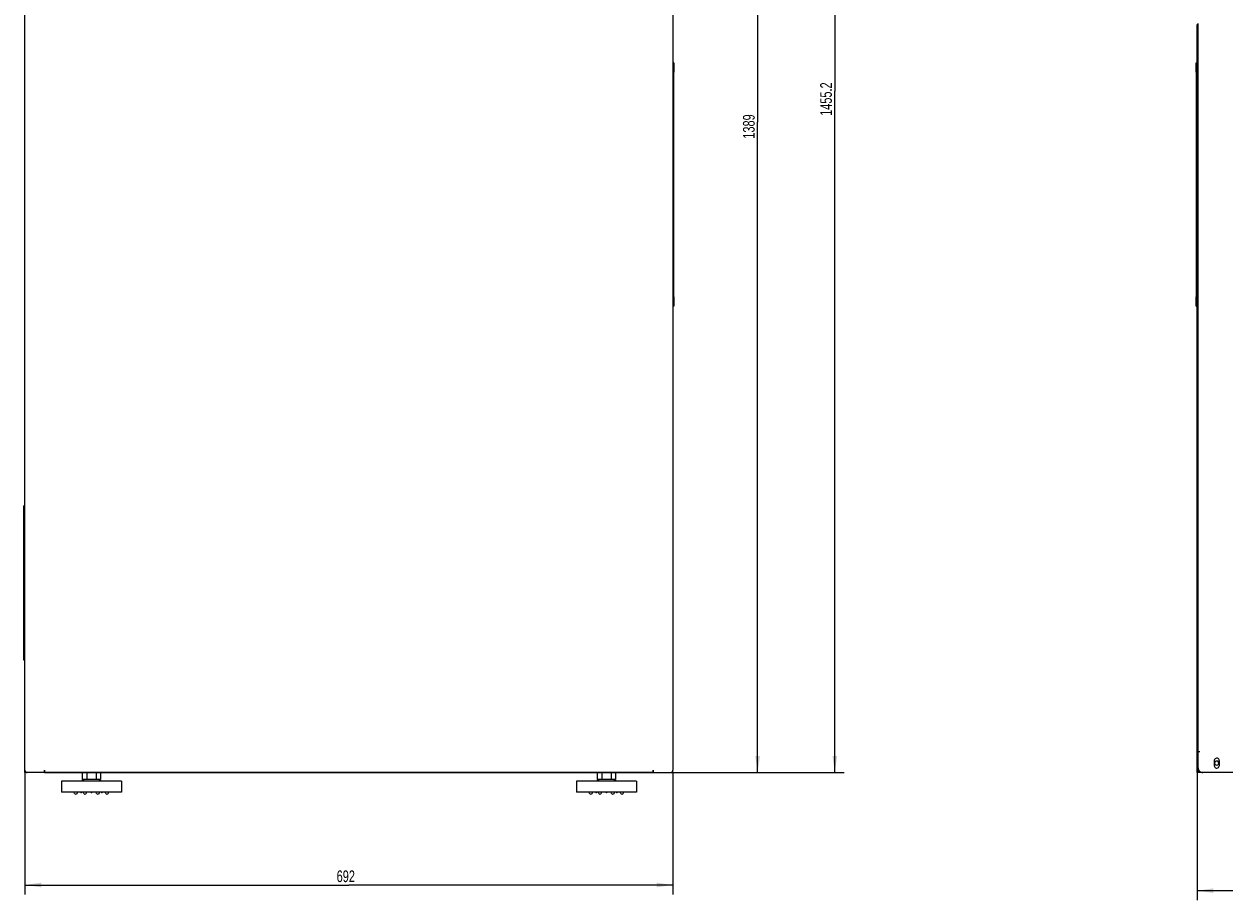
# Model space of a CAD drawing. Extents: x 197 to 960, y 137 to 662.
# Tile 8 of 49: x 197 to 453, y 343 to 530. Entities that reach past the tile are written whole.
import ezdxf

# ---------------------------------------------------------------- set-up
doc = ezdxf.new("R2010")
doc.units = 0
doc.header["$LTSCALE"] = 65.395
doc.header["$MEASUREMENT"] = 0
doc.layers.get('0').update_dxf_attribs({"linetype": 'CONTINUOUS'})
for name, color, linetype in [('133-357614_DXF_DIMENSION', 7, 'CONTINUOUS'), ('133-357738_DXF_CONTINUOUS_LINE', 7, 'CONTINUOUS'), ('133-357775_DXF_CONTINUOUS_LINE', 7, 'CONTINUOUS'), ('133-358013_DXF_CONTINUOUS_LINE', 7, 'CONTINUOUS'), ('133-358014_DXF_CONTINUOUS_LINE', 7, 'CONTINUOUS'), ('133-358239_DXF_CONTINUOUS_LINE', 7, 'CONTINUOUS'), ('133-358250_DXF_CONTINUOUS_LINE', 7, 'CONTINUOUS'), ('133-358252_DXF_CONTINUOUS_LINE', 7, 'CONTINUOUS'), ('133-358680_DXF_CONTINUOUS_LINE', 7, 'CONTINUOUS'), ('90-065795_DXF_CONTINUOUS_LINE', 7, 'CONTINUOUS')]:
    doc.layers.add(name, color=color, linetype=linetype)
doc.styles.get("Standard").update_dxf_attribs({"font": 'txt', "width": 0.7})
doc.dimstyles.get("Standard").update_dxf_attribs({"dimtxt": 0.18, "dimasz": 0.18, "dimexe": 0.18, "dimexo": 0.0625, "dimgap": 0.09, "dimtad": 0, "dimtih": 1, "dimtoh": 1, "dimdec": 4, "dimzin": 0, "dimdsep": 46, "dimtxsty": 'Standard', "dimcen": 0.09, "dimadec": 0, "dimazin": 0, "dimtfac": 1, "dimtdec": 4, "dimtofl": 0, "dimtmove": 0, "dimatfit": 3, "dimfxl": 1, "dimtolj": 1, "dimtzin": 0, "dimarcsym": 0})

# ---------------------------------------------------------------- blocks, each defined once
blk = doc.blocks.new('_FILLED')
at = {"color": 0, "linetype": 'ByBlock'}
blk.add_solid([(0, 0), (-1, 0.143), (-1, -0.143)], dxfattribs=at)
blk = doc.blocks.new('*D1')
at = {"layer": '133-357614_DXF_DIMENSION', "color": 2, "linetype": 'Continuous', "transparency": 16777216}
for p, q in [((196.91, 369.99), (196.91, 344.02)), ((335.31, 369.99), (335.31, 344.02)), ((196.91, 346.02), (266.11, 346.02)), ((335.31, 346.02), (266.11, 346.02))]:
    blk.add_line(p, q, dxfattribs=at)
at = {"layer": '133-357614_DXF_DIMENSION', "color": 2, "linetype": 'Continuous', "transparency": 16777216, "xscale": 3.5, "yscale": 3.5, "zscale": 3.5, "rotation": 180}
blk.add_blockref('_FILLED', (196.91, 346.02), dxfattribs=at)
at = {"layer": '133-357614_DXF_DIMENSION', "color": 2, "linetype": 'Continuous', "transparency": 16777216, "xscale": 3.5, "yscale": 3.5, "zscale": 3.5}
blk.add_blockref('_FILLED', (335.31, 346.02), dxfattribs=at)
at = {"layer": '133-357614_DXF_DIMENSION', "color": 5, "linetype": 'Continuous', "transparency": 16777216, "width": 0.7}
blk.add_text('692', height=2.5, dxfattribs=at).set_placement((263.49, 346.64))
blk = doc.blocks.new('*D3')
at = {"layer": '133-357614_DXF_DIMENSION', "color": 2, "linetype": 'Continuous', "transparency": 16777216}
for p, q in [((326.27, 647.85), (355.41, 647.85)), ((353.41, 647.85), (353.41, 508.95)), ((353.41, 370.05), (353.41, 508.95)), ((334.97, 370.05), (355.41, 370.05))]:
    blk.add_line(p, q, dxfattribs=at)
at = {"layer": '133-357614_DXF_DIMENSION', "color": 2, "linetype": 'Continuous', "transparency": 16777216, "xscale": 3.5, "yscale": 3.5, "zscale": 3.5}
for p, rotation in [((353.41, 647.85), 90), ((353.41, 370.05), 270)]:
    blk.add_blockref('_FILLED', p, dxfattribs=dict(at, rotation=rotation))
at = {"layer": '133-357614_DXF_DIMENSION', "color": 5, "linetype": 'Continuous', "transparency": 16777216, "width": 0.7}
blk.add_text('1389', height=2.5, rotation=90, dxfattribs=at).set_placement((352.78, 505.45))
blk = doc.blocks.new('*D4')
at = {"layer": '133-357614_DXF_DIMENSION', "color": 2, "linetype": 'Continuous', "transparency": 16777216}
for p, q in [((326.87, 661.09), (371.89, 661.09)), ((369.89, 661.09), (369.89, 515.57)), ((369.89, 370.05), (369.89, 515.57)), ((334.87, 370.05), (371.89, 370.05))]:
    blk.add_line(p, q, dxfattribs=at)
at = {"layer": '133-357614_DXF_DIMENSION', "color": 2, "linetype": 'Continuous', "transparency": 16777216, "xscale": 3.5, "yscale": 3.5, "zscale": 3.5}
for p, rotation in [((369.89, 661.09), 90), ((369.89, 370.05), 270)]:
    blk.add_blockref('_FILLED', p, dxfattribs=dict(at, rotation=rotation))
at = {"layer": '133-357614_DXF_DIMENSION', "color": 5, "linetype": 'Continuous', "transparency": 16777216, "width": 0.7}
blk.add_text('1455.2', height=2.5, rotation=90, dxfattribs=at).set_placement((369.27, 510.32))
blk = doc.blocks.new('*D5')
at = {"layer": '133-357614_DXF_DIMENSION', "color": 2, "linetype": 'Continuous', "transparency": 16777216}
for p, q in [((447.27, 369.99), (447.27, 342.81)), ((718.67, 370.49), (718.67, 342.81)), ((447.27, 344.81), (582.97, 344.81)), ((718.67, 344.81), (582.97, 344.81))]:
    blk.add_line(p, q, dxfattribs=at)
at = {"layer": '133-357614_DXF_DIMENSION', "color": 2, "linetype": 'Continuous', "transparency": 16777216, "xscale": 3.5, "yscale": 3.5, "zscale": 3.5, "rotation": 180}
blk.add_blockref('_FILLED', (447.27, 344.81), dxfattribs=at)
at = {"layer": '133-357614_DXF_DIMENSION', "color": 2, "linetype": 'Continuous', "transparency": 16777216, "xscale": 3.5, "yscale": 3.5, "zscale": 3.5}
blk.add_blockref('_FILLED', (718.67, 344.81), dxfattribs=at)
at = {"layer": '133-357614_DXF_DIMENSION', "color": 5, "linetype": 'Continuous', "transparency": 16777216, "width": 0.7}
blk.add_text('1357', height=2.5, dxfattribs=at).set_placement((579.47, 345.44))

msp = doc.modelspace()

# ---------------------------------------------------------------- linework, layer by layer
at = {"layer": '133-357738_DXF_CONTINUOUS_LINE', "color": 3, "linetype": 'Continuous'}
for p, q in [((196.91459, 370.54878), (196.91459, 610.74878)), ((335.31459, 610.74878), (335.31459, 370.54878)), ((197.80249, 370.04878), (197.41459, 370.04878)), ((197.81459, 370.04878), (197.80249, 370.04878)), ((197.96879, 370.04878), (197.81459, 370.04878)), ((198.01459, 370.04878), (197.96879, 370.04878)), ((198.73353, 370.04878), (198.01459, 370.04878)), ((199.12951, 370.04878), (198.73353, 370.04878)), ((199.16679, 370.04878), (199.12951, 370.04878)), ((201.09459, 370.04878), (199.16679, 370.04878)), ((201.11459, 370.04878), (201.09459, 370.04878)), ((201.11459, 370.24878), (201.11459, 370.54878)), ((201.11459, 370.54878), (201.11459, 370.25489)), ((201.11459, 370.25489), (201.11459, 370.24878)), ((201.11459, 370.14878), (201.11459, 370.24878)), ((201.11459, 370.24878), (201.11459, 370.19523)), ((201.11459, 370.19523), (201.11459, 370.10328)), ((201.11459, 370.09224), (201.11459, 370.14878)), ((201.11459, 370.10328), (201.11459, 370.05493)), ((201.11459, 370.05834), (201.11459, 370.09224)), ((201.11459, 370.04878), (201.11459, 370.05834)), ((201.11459, 370.05493), (201.11459, 370.04878)), ((331.11459, 370.04878), (201.11459, 370.04878)), ((201.11459, 370.04878), (331.11459, 370.04878)), ((331.11459, 370.14878), (331.11459, 370.54878)), ((331.11459, 370.54878), (331.11459, 370.25489)), ((331.11459, 370.25489), (331.11459, 370.24878)), ((331.11459, 370.24878), (331.11459, 370.19523)), ((331.11459, 370.19523), (331.11459, 370.10328)), ((331.11459, 370.09224), (331.11459, 370.14878)), ((331.11459, 370.10328), (331.11459, 370.05493)), ((331.11459, 370.05834), (331.11459, 370.09224)), ((331.11459, 370.04878), (331.11459, 370.05834)), ((331.11459, 370.05493), (331.11459, 370.04878)), ((331.11459, 370.04878), (331.13459, 370.04878)), ((331.11459, 370.04878), (331.13459, 370.04878)), ((331.13459, 370.04878), (333.06239, 370.04878)), ((333.06239, 370.04878), (333.09967, 370.04878)), ((333.09967, 370.04878), (333.49565, 370.04878)), ((333.49291, 370.04878), (333.49565, 370.04878)), ((333.49565, 370.04878), (334.21459, 370.04878)), ((334.21459, 370.04878), (334.2604, 370.04878)), ((334.2604, 370.04878), (334.41459, 370.04878)), ((334.41459, 370.04878), (334.4267, 370.04878)), ((334.4267, 370.04878), (334.81459, 370.04878))]:
    msp.add_line(p, q, dxfattribs=at)
for points in [[(331.13459, 370.04878), (331.43707, 370.04878), (331.75709, 370.04878), (332.07222, 370.04878), (332.38007, 370.04878), (332.67828, 370.04878), (332.96459, 370.04878), (333.09967, 370.04878)], [(333.09967, 370.04878), (333.23683, 370.04878), (333.49291, 370.04878)], [(333.49565, 370.04878), (333.73089, 370.04878), (333.94896, 370.04878), (334.14546, 370.04878), (334.21459, 370.04878)], [(334.21459, 370.04878), (334.31889, 370.04878), (334.41459, 370.04878)], [(334.41459, 370.04878), (334.46793, 370.04878), (334.59146, 370.04878), (334.68852, 370.04878), (334.75838, 370.04878), (334.80051, 370.04878), (334.81459, 370.04878)]]:
    msp.add_lwpolyline(points, dxfattribs=at)
for centre, start, end in [((197.41459, 370.54878), 180, 188.0763879), ((197.41459, 370.54878), 180, 188.0773756), ((197.41459, 370.54878), 188.0763879, 190.4265041), ((197.41459, 370.54878), 188.0773756, 190.4264476), ((197.41459, 370.54878), 190.4265041, 196.5393098), ((197.41459, 370.54878), 190.4264476, 196.5392832), ((197.41459, 370.54878), 196.5393098, 198.7697581), ((197.41459, 370.54878), 196.5392832, 198.7697387), ((197.41459, 370.54878), 198.7697581, 206.8181362), ((197.41459, 370.54878), 198.7697387, 206.8181321), ((197.41459, 370.54878), 206.8181362, 207.8316504), ((197.41459, 370.54878), 206.8181321, 207.8316337), ((197.41459, 370.54878), 207.8316504, 214.9322506), ((197.41459, 370.54878), 207.8316337, 214.9322367), ((197.41459, 370.54878), 214.9322506, 217.3516097), ((197.41459, 370.54878), 214.9322367, 217.3515958), ((197.41459, 370.54878), 217.3516097, 223.564626), ((197.41459, 370.54878), 217.3515958, 223.5646193), ((197.41459, 370.54878), 223.564626, 225.6055699), ((197.41459, 370.54878), 223.5646193, 225), ((197.41459, 370.54878), 225, 225.605568), ((197.41459, 370.54878), 225.6055699, 233.1301024), ((197.41459, 370.54878), 225.605568, 233.6483609), ((197.41459, 370.54878), 233.1301024, 233.6503888), ((197.41459, 370.54878), 233.6483609, 234), ((197.41459, 370.54878), 233.6503888, 235.106754), ((197.41459, 370.54878), 234, 235.1028852), ((197.41459, 370.54878), 235.1028852, 241.7946454), ((197.41459, 370.54878), 235.106754, 241.7927025), ((197.41459, 370.54878), 241.7927025, 244.0664071), ((197.41459, 370.54878), 241.7946454, 244.0679781), ((197.41459, 370.54878), 244.0664071, 251.3411897), ((197.41459, 370.54878), 244.0679781, 251.3409142), ((197.41459, 370.54878), 251.3409142, 252.1478074), ((197.41459, 370.54878), 251.3411897, 252.1479155), ((197.41459, 370.54878), 252.1479155, 258.776148), ((197.41459, 370.54878), 252.1478074, 258.7813794), ((197.41459, 370.54878), 258.776148, 260.2632223), ((197.41459, 370.54878), 258.7813794, 260.2597744), ((197.41459, 370.54878), 260.2597744, 261), ((197.41459, 370.54878), 260.2632223, 261.9618359), ((197.41459, 370.54878), 261, 261.9583561), ((197.41459, 370.54878), 261.9583561, 270), ((197.41459, 370.54878), 261.9618359, 270), ((334.81459, 370.54878), 270, 278.0416439), ((334.81459, 370.54878), 270, 278.0381641), ((334.81459, 370.54878), 278.0381641, 279.7367777), ((334.81459, 370.54878), 278.0416439, 279), ((334.81459, 370.54878), 279, 279.7402256), ((334.81459, 370.54878), 279.7367777, 281.223852), ((334.81459, 370.54878), 279.7402256, 281.2186206), ((334.81459, 370.54878), 281.2186206, 287.8521926), ((334.81459, 370.54878), 281.223852, 287.8520845), ((334.81459, 370.54878), 287.8520845, 288.6588103), ((334.81459, 370.54878), 287.8521926, 288.6590858), ((334.81459, 370.54878), 288.6588103, 295.9335929), ((334.81459, 370.54878), 288.6590858, 295.9320219), ((334.81459, 370.54878), 295.9320219, 298.2053546), ((334.81459, 370.54878), 295.9335929, 298.2072975), ((334.81459, 370.54878), 298.2053546, 304.8971148), ((334.81459, 370.54878), 298.2072975, 304.893246), ((334.81459, 370.54878), 304.893246, 306.3496112), ((334.81459, 370.54878), 304.8971148, 306), ((334.81459, 370.54878), 306, 306.3516391), ((334.81459, 370.54878), 306.3496112, 306.8698976), ((334.81459, 370.54878), 306.3516391, 314.394432), ((334.81459, 370.54878), 306.8698976, 314.3944301), ((334.81459, 370.54878), 314.3944301, 316.435374), ((334.81459, 370.54878), 314.394432, 315), ((334.81459, 370.54878), 315, 316.4353807), ((334.81459, 370.54878), 316.4353807, 322.6484042), ((334.81459, 370.54878), 316.435374, 322.6483903), ((334.81459, 370.54878), 322.6484042, 325.0677633), ((334.81459, 370.54878), 322.6483903, 325.0677494), ((334.81459, 370.54878), 325.0677633, 332.1683663), ((334.81459, 370.54878), 325.0677494, 332.1683496), ((334.81459, 370.54878), 332.1683663, 333.1818679), ((334.81459, 370.54878), 332.1683496, 333.1818638), ((334.81459, 370.54878), 333.1818679, 341.2302613), ((334.81459, 370.54878), 333.1818638, 341.2302419), ((334.81459, 370.54878), 341.2302613, 343.4607168), ((334.81459, 370.54878), 341.2302419, 343.4606902), ((334.81459, 370.54878), 343.4606902, 349.5734959), ((334.81459, 370.54878), 343.4607168, 349.5735524), ((334.81459, 370.54878), 349.5734959, 351.9236121), ((334.81459, 370.54878), 349.5735524, 351.9226244), ((334.81459, 370.54878), 351.9226244, 0), ((334.81459, 370.54878), 351.9236121, 0)]:
    msp.add_arc(centre, 0.5, start, end, dxfattribs=at)
at = {"layer": '133-357775_DXF_CONTINUOUS_LINE', "color": 7, "linetype": 'Continuous'}
msp.add_line((447.87007, 370.04878), (447.47007, 370.04878), dxfattribs=at)
at = {"layer": '133-357775_DXF_CONTINUOUS_LINE', "color": 3, "linetype": 'Continuous'}
for p, q in [((447.87007, 370.04878), (447.87007, 370.27011)), ((448.47007, 370.04878), (447.87007, 370.04878))]:
    msp.add_line(p, q, dxfattribs=at)
for start, end in [(120, 180), (180, 210), (210, 270), (90, 120), (30, 90), (270, 300), (300, 0), (0, 30)]:
    msp.add_arc((451.47007, 372.04878), 0.45, start, end, dxfattribs=at)
at = {"layer": '133-358013_DXF_CONTINUOUS_LINE', "color": 7, "linetype": 'Continuous'}
for p, q in [((447.47007, 529.84878), (447.27007, 529.84878)), ((447.47007, 374.44878), (447.47007, 529.24878)), ((447.47007, 370.04878), (447.27007, 370.04878)), ((447.47007, 370.04878), (447.27007, 370.04878)), ((447.47007, 370.64878), (447.47007, 370.41917)), ((447.47007, 370.41917), (447.47007, 370.22451)), ((447.47007, 370.22451), (447.47007, 370.04878))]:
    msp.add_line(p, q, dxfattribs=at)
at = {"layer": '133-358013_DXF_CONTINUOUS_LINE', "color": 3, "linetype": 'Continuous'}
for p, q in [((447.27007, 529.67304), (447.27007, 529.84878)), ((447.27007, 529.47839), (447.27007, 529.67304)), ((447.27007, 529.24878), (447.27007, 529.47839)), ((447.27007, 374.44878), (447.27007, 529.24878)), ((447.27007, 371.04878), (447.27007, 374.44878)), ((447.27007, 370.64878), (447.27007, 371.04878)), ((447.27007, 370.41917), (447.27007, 370.64878)), ((447.27007, 370.22451), (447.27007, 370.41917)), ((447.27007, 370.04878), (447.27007, 370.22451))]:
    msp.add_line(p, q, dxfattribs=at)
at = {"layer": '133-358014_DXF_CONTINUOUS_LINE', "color": 7, "linetype": 'Continuous'}
for p, q in [((335.51459, 521.64878), (335.31459, 521.64878)), ((335.51459, 521.64878), (335.51459, 519.64878)), ((447.07007, 521.64878), (447.27007, 521.64878)), ((447.07007, 521.64878), (447.27007, 521.64878)), ((447.07007, 519.64878), (447.07007, 521.64878)), ((335.51459, 471.64878), (335.51459, 519.64878)), ((447.07007, 519.64878), (447.07007, 471.64878)), ((335.51459, 471.64878), (335.51459, 469.64878)), ((447.07007, 469.64878), (447.07007, 471.64878)), ((335.51459, 469.64878), (335.31459, 469.64878)), ((335.51459, 469.64878), (335.31459, 469.64878)), ((447.07007, 469.64878), (447.27007, 469.64878))]:
    msp.add_line(p, q, dxfattribs=at)
at = {"layer": '133-358239_DXF_CONTINUOUS_LINE', "color": 3, "linetype": 'Continuous'}
for p, q in [((447.47007, 529.84878), (447.47007, 530.04878)), ((447.47007, 529.24878), (447.47007, 529.84878)), ((447.47007, 374.44878), (447.47007, 529.24878)), ((447.47007, 371.04878), (447.47007, 374.44878)), ((447.67007, 374.44878), (447.47007, 374.44878)), ((447.87007, 374.44878), (447.67007, 374.44878)), ((447.87007, 374.44878), (447.67007, 374.44878)), ((450.92007, 372.54878), (450.92007, 371.54878)), ((452.02007, 371.54878), (452.02007, 372.54878)), ((504.37007, 370.04878), (448.47007, 370.04878))]:
    msp.add_line(p, q, dxfattribs=at)
for centre, radius, start, end in [((451.47007, 372.54878), 0.55, 145.5982536, 180), ((451.47007, 372.54878), 0.55, 8.0329977, 145.5982536), ((451.47007, 372.54878), 0.55, 0, 8.0329977), ((448.47007, 371.04878), 1, 180, 200.4267698), ((448.47007, 371.04878), 1, 200.4267698, 202.5), ((448.47007, 371.04878), 1, 202.5, 225), ((448.47007, 371.04878), 1, 225, 232.3842588), ((448.47007, 371.04878), 1, 232.3842588, 270), ((451.47007, 371.54878), 0.55, 180, 188.0329977), ((451.47007, 371.54878), 0.55, 188.0329977, 325.5982536), ((451.47007, 371.54878), 0.55, 325.5982536, 0)]:
    msp.add_arc(centre, radius, start, end, dxfattribs=at)
at = {"layer": '133-358250_DXF_CONTINUOUS_LINE', "color": 3, "linetype": 'Continuous'}
for p, q in [((334.91459, 370.04878), (335.11459, 370.04878)), ((335.11459, 370.04878), (335.261, 370.04878)), ((335.261, 370.04878), (335.31459, 370.04878)), ((335.31459, 370.14878), (335.31459, 370.54878)), ((335.31459, 370.04878), (335.31459, 370.14878))]:
    msp.add_line(p, q, dxfattribs=at)
at = {"layer": '133-358252_DXF_CONTINUOUS_LINE', "color": 3, "linetype": 'Continuous'}
for p, q in [((196.91459, 370.14878), (196.91459, 370.54878)), ((196.91459, 370.04878), (196.91459, 370.14878)), ((196.96818, 370.04878), (196.91459, 370.04878)), ((197.11459, 370.04878), (196.96818, 370.04878)), ((197.31459, 370.04878), (197.11459, 370.04878))]:
    msp.add_line(p, q, dxfattribs=at)
at = {"layer": '133-358680_DXF_CONTINUOUS_LINE', "color": 7, "linetype": 'Continuous'}
for p, q in [((196.91459, 427.04878), (196.71459, 427.04878)), ((196.91459, 394.04878), (196.71459, 394.04878)), ((196.91459, 394.04878), (196.71459, 394.04878))]:
    msp.add_line(p, q, dxfattribs=at)
at = {"layer": '133-358680_DXF_CONTINUOUS_LINE', "color": 3, "linetype": 'Continuous'}
for p, q in [((196.71459, 425.04878), (196.71459, 427.04878)), ((196.71459, 396.04878), (196.71459, 425.04878)), ((196.71459, 394.04878), (196.71459, 396.04878))]:
    msp.add_line(p, q, dxfattribs=at)
at = {"layer": '90-065795_DXF_CONTINUOUS_LINE', "color": 7, "linetype": 'Continuous'}
for p, q in [((209.1516, 370.04878), (209.1516, 368.58878)), ((210.1331, 370.04878), (210.1331, 368.58878)), ((212.09609, 370.04878), (212.09609, 368.58878)), ((213.07758, 370.04878), (213.07758, 368.58878)), ((319.1516, 370.04878), (319.1516, 368.58878)), ((320.1331, 370.04878), (320.1331, 368.58878)), ((322.09609, 370.04878), (322.09609, 368.58878)), ((323.07758, 370.04878), (323.07758, 368.58878)), ((204.71459, 368.18878), (204.71459, 365.82878)), ((204.71459, 368.18878), (204.71459, 365.82878)), ((208.91459, 368.18878), (204.71459, 368.18878)), ((213.31459, 368.18878), (208.91459, 368.18878)), ((210.11459, 368.58878), (209.1516, 368.58878)), ((210.1331, 368.58878), (210.11459, 368.58878)), ((212.09609, 368.58878), (210.1331, 368.58878)), ((212.11459, 368.58878), (212.09609, 368.58878)), ((213.07758, 368.58878), (212.11459, 368.58878)), ((217.51459, 368.18878), (213.31459, 368.18878)), ((217.51459, 368.18878), (217.51459, 365.82878)), ((217.51459, 368.18878), (217.51459, 365.82878)), ((314.71459, 368.18878), (314.71459, 365.82878)), ((314.71459, 368.18878), (314.71459, 365.82878)), ((318.91459, 368.18878), (314.71459, 368.18878)), ((323.31459, 368.18878), (318.91459, 368.18878)), ((320.11459, 368.58878), (319.1516, 368.58878)), ((320.1331, 368.58878), (320.11459, 368.58878)), ((322.09609, 368.58878), (320.1331, 368.58878)), ((322.11459, 368.58878), (322.09609, 368.58878)), ((323.07758, 368.58878), (322.11459, 368.58878)), ((327.51459, 368.18878), (323.31459, 368.18878)), ((327.51459, 368.18878), (327.51459, 365.82878)), ((327.51459, 368.18878), (327.51459, 365.82878)), ((206.61459, 365.82878), (204.71459, 365.82878)), ((208.76918, 365.82878), (206.61459, 365.82878)), ((207.52218, 365.59091), (207.3991, 365.82878)), ((208.05507, 365.59091), (208.17816, 365.82878)), ((209.06001, 365.82878), (208.76918, 365.82878)), ((209.41354, 365.82878), (209.06001, 365.82878)), ((209.47049, 365.59091), (209.3474, 365.82878)), ((209.45613, 365.82878), (209.41354, 365.82878)), ((209.70437, 365.82878), (209.45613, 365.82878)), ((210.96918, 365.82878), (209.70437, 365.82878)), ((210.00337, 365.59091), (210.12646, 365.82878)), ((211.11459, 365.82878), (210.96918, 365.82878)), ((211.26001, 365.82878), (211.11459, 365.82878)), ((212.52481, 365.82878), (211.26001, 365.82878)), ((212.22581, 365.59091), (212.10272, 365.82878)), ((212.77305, 365.82878), (212.52481, 365.82878)), ((212.7587, 365.59091), (212.88178, 365.82878)), ((212.81564, 365.82878), (212.77305, 365.82878)), ((213.16918, 365.82878), (212.81564, 365.82878)), ((213.46001, 365.82878), (213.16918, 365.82878)), ((215.61459, 365.82878), (213.46001, 365.82878)), ((214.17412, 365.59091), (214.05103, 365.82878)), ((214.707, 365.59091), (214.83009, 365.82878)), ((217.51459, 365.82878), (215.61459, 365.82878)), ((316.61459, 365.82878), (314.71459, 365.82878)), ((318.76918, 365.82878), (316.61459, 365.82878)), ((317.52218, 365.59091), (317.3991, 365.82878)), ((318.05507, 365.59091), (318.17816, 365.82878)), ((319.06001, 365.82878), (318.76918, 365.82878)), ((319.41354, 365.82878), (319.06001, 365.82878)), ((319.47049, 365.59091), (319.3474, 365.82878)), ((319.45613, 365.82878), (319.41354, 365.82878)), ((319.70437, 365.82878), (319.45613, 365.82878)), ((320.96918, 365.82878), (319.70437, 365.82878)), ((320.00337, 365.59091), (320.12646, 365.82878)), ((321.11459, 365.82878), (320.96918, 365.82878)), ((321.26001, 365.82878), (321.11459, 365.82878)), ((322.52481, 365.82878), (321.26001, 365.82878)), ((322.22581, 365.59091), (322.10272, 365.82878)), ((322.77305, 365.82878), (322.52481, 365.82878)), ((322.7587, 365.59091), (322.88178, 365.82878)), ((322.81564, 365.82878), (322.77305, 365.82878)), ((323.16918, 365.82878), (322.81564, 365.82878)), ((323.46001, 365.82878), (323.16918, 365.82878)), ((325.61459, 365.82878), (323.46001, 365.82878)), ((324.17412, 365.59091), (324.05103, 365.82878)), ((324.707, 365.59091), (324.83009, 365.82878)), ((327.51459, 365.82878), (325.61459, 365.82878))]:
    msp.add_line(p, q, dxfattribs=at)
for centre, radius, start, end in [((210.11459, 366.58878), 2, 90, 126.8698976), ((210.11459, 366.58878), 2, 90, 126.8698976), ((212.11459, 366.58878), 2, 53.1301024, 90), ((212.11459, 366.58878), 2, 53.1301024, 90), ((320.11459, 366.58878), 2, 90, 126.8698976), ((320.11459, 366.58878), 2, 90, 126.8698976), ((322.11459, 366.58878), 2, 53.1301024, 90), ((322.11459, 366.58878), 2, 53.1301024, 90), ((207.78863, 365.72878), 0.3, 207.3593691, 209.598574), ((207.78863, 365.72878), 0.3, 209.598574, 270), ((207.78863, 365.72878), 0.3, 270, 332.6406309), ((208.91459, 365.97878), 0.2, 229.1685491, 270), ((208.91459, 365.97878), 0.2, 270, 310.8314509), ((209.73693, 365.72878), 0.3, 207.3593691, 270), ((209.73693, 365.72878), 0.3, 270, 332.6406309), ((211.11459, 365.97878), 0.2, 229.1685491, 270), ((211.11459, 365.97878), 0.2, 270, 310.8314509), ((212.49225, 365.72878), 0.3, 207.3593691, 270), ((212.49225, 365.72878), 0.3, 270, 332.6406309), ((213.31459, 365.97878), 0.2, 229.1685491, 270), ((213.31459, 365.97878), 0.2, 270, 310.8314509), ((214.44056, 365.72878), 0.3, 207.3593691, 270), ((214.44056, 365.72878), 0.3, 270, 330.401426), ((214.44056, 365.72878), 0.3, 330.401426, 332.6406309), ((317.78863, 365.72878), 0.3, 207.3593691, 209.598574), ((317.78863, 365.72878), 0.3, 209.598574, 270), ((317.78863, 365.72878), 0.3, 270, 332.6406309), ((318.91459, 365.97878), 0.2, 229.1685491, 270), ((318.91459, 365.97878), 0.2, 270, 310.8314509), ((319.73693, 365.72878), 0.3, 207.3593691, 270), ((319.73693, 365.72878), 0.3, 270, 332.6406309), ((321.11459, 365.97878), 0.2, 229.1685491, 270), ((321.11459, 365.97878), 0.2, 270, 310.8314509), ((322.49225, 365.72878), 0.3, 207.3593691, 270), ((322.49225, 365.72878), 0.3, 270, 332.6406309), ((323.31459, 365.97878), 0.2, 229.1685491, 270), ((323.31459, 365.97878), 0.2, 270, 310.8314509), ((324.44056, 365.72878), 0.3, 207.3593691, 270), ((324.44056, 365.72878), 0.3, 270, 330.401426), ((324.44056, 365.72878), 0.3, 330.401426, 332.6406309)]:
    msp.add_arc(centre, radius, start, end, dxfattribs=at)

# ---------------------------------------------------------------- dimensions: what is measured, and where the dimension line sits
at = {"layer": '133-357614_DXF_DIMENSION', "color": 2, "linetype": 'Continuous'}
for base, p1, p2, angle, picture, middle in [((369.89171, 661.08878), (334.87459, 370.04878), (326.87459, 661.08878), 90, '*D4', (368.01671, 515.56878)), ((353.40538, 370.04878), (326.27459, 647.84878), (334.97459, 370.04878), 270, '*D3', (351.53038, 508.94878)), ((447.27007, 344.81488), (718.67007, 370.48878), (447.27007, 369.98878), 180, '*D5', (582.97007, 346.68988))]:
    dim = msp.add_linear_dim(base=base, p1=p1, p2=p2, angle=angle, dimstyle='Standard', dxfattribs=at)
    dim.commit()
    dim.dimension.update_dxf_attribs({"geometry": picture, "text_midpoint": middle, "dimtype": 128})
dim = msp.add_linear_dim(base=(335.31459, 346.01634), p1=(196.91459, 369.98878), p2=(335.31459, 369.98878), dimstyle='Standard', dxfattribs=at)
dim.commit()
dim.dimension.update_dxf_attribs({"geometry": '*D1', "text_midpoint": (266.11459, 347.89134), "dimtype": 128})

doc.saveas('drawing.dxf')
